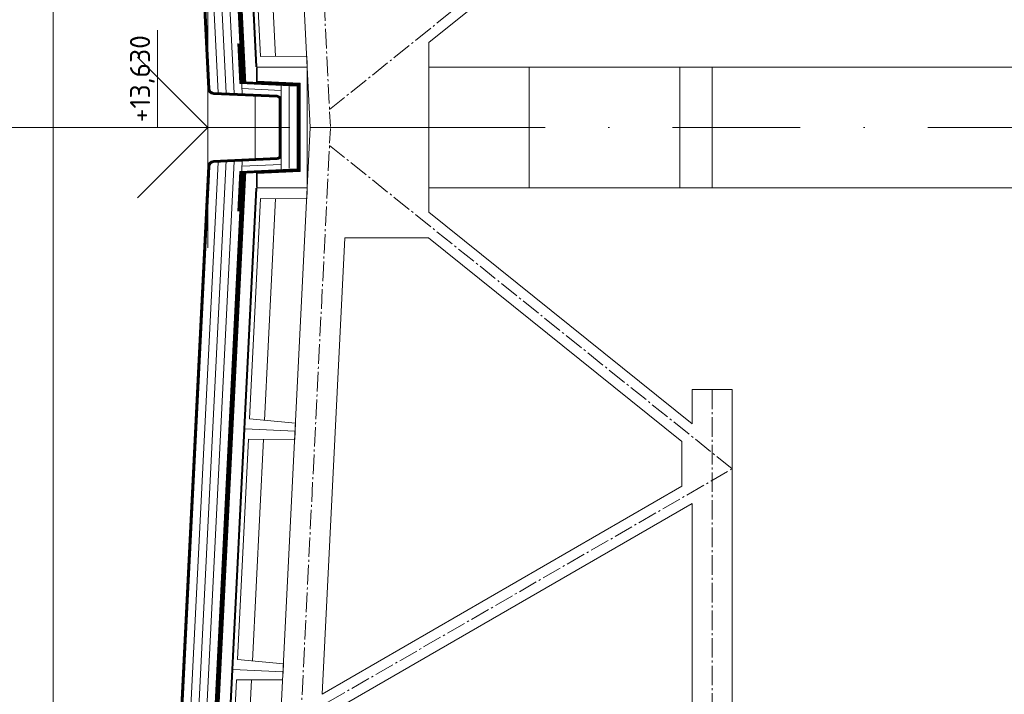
# Model space of a CAD drawing. Header units: millimetres. Extents: x -796345 to 3713765, y -2985421 to 2187451.
# Tile 167 of 256: x 204399 to 209299, y 60477 to 63837. Entities that reach past the tile are written whole.
import ezdxf
from ezdxf.enums import TextEntityAlignment as Align

# ---------------------------------------------------------------- set-up
doc = ezdxf.new("R2010")
doc.units = ezdxf.units.MM
doc.header["$PDMODE"] = 1
for name, pattern in [('AM_DIN_G_W050', [13.75, 9.75, -1.5, 1, -1.5]), ('CARKOVANA', [5, 3, -2]), ('CENTERX2', [101.6, 63.5, -12.7, 12.7, -12.7]), ('DASHDOT', [25.4, 12.7, -6.35, 0, -6.35])]:
    doc.linetypes.add(name, pattern=pattern)
doc.layers.get('Defpoints').update_dxf_attribs({"color": 8})
for name, color, linetype, lineweight in [('A99_N_kce-pohl', 1, 'Continuous', 9), ('A99_N_kce-rez-ten', 4, 'Continuous', 9), ('A99_N_koty-200', 5, 'Continuous', 5), ('A99_N_koty-200-vysk', 6, 'Continuous', 9), ('A99_N_koty-50-vysk', 160, 'Continuous', 9), ('A99_N_sraf', 252, 'Continuous', 0), ('A99_S_kce-pohl', 7, 'Continuous', 5), ('A99_S_kce-rez-sil', 7, 'Continuous', 15), ('A99_S_kce-rez-ten', 7, 'Continuous', 9), ('A99_S_osy', 1, 'CENTERX2', 5)]:
    doc.layers.add(name, color=color, linetype=linetype, lineweight=lineweight)
doc.layers.add('A99_N_leg', color=7, linetype='Continuous')
doc.styles.add('A99_kota', font='isocpeur.ttf', dxfattribs={"height": 2})
doc.linetypes.add('IZOLACE', pattern='A,0.00254,-2.54,[134,ltypeshp.shx,S=2.54,R=0,X=-2.54,Y=0],-5.08,[134,ltypeshp.shx,S=2.54,R=180,X=2.54,Y=0],-2.54', length=10.16254)
doc.dimstyles.new('A99_kota_200 new', dxfattribs={"dimscale": 200, "dimtxt": 2, "dimasz": 1.2, "dimexe": 0.5, "dimexo": 1.5, "dimgap": 0.3, "dimtad": 1, "dimdec": 0, "dimzin": 3, "dimdsep": 46, "dimtxsty": 'A99_kota', "dimblk": 'ARCHTICK', "dimcen": 2.5, "dimazin": 2, "dimtfac": 0.75, "dimtdec": 0, "dimtmove": 2, "dimatfit": 0, "dimfxl": 4, "dimfxlon": 1, "dimtolj": 1, "dimtzin": 0, "dimlwd": 5, "dimlwe": 5, "dimarcsym": 0})

# ---------------------------------------------------------------- blocks, each defined once
blk = doc.blocks.new('*U24')
at = {"color": 0, "linetype": 'ByBlock', "lineweight": -2}
blk.add_line((-3, 0), (7, 0), dxfattribs=at)
for points in [[(0, 0), (0, 5), (0, 5), (9.7, 5)], [(-1.75, 1.75), (0, 0), (1.75, 1.75)]]:
    blk.add_lwpolyline(points, dxfattribs=at)
at = {"color": 0, "linetype": 'ByBlock', "lineweight": -2, "style": 'A99_kota'}
for tag, p in [('VYSKA', (9.2, 7.75)), ('POPIS', (9.2, 4.5))]:
    blk.add_attdef(tag, text='', height=2, dxfattribs=at).set_placement(p, align=Align.TOP_RIGHT)
blk = doc.blocks.new('_ArchTick')
at = {"color": 0, "linetype": 'ByBlock', "const_width": 0.15}
blk.add_lwpolyline([(-0.5, -0.5), (0.5, 0.5)], dxfattribs=at)
blk = doc.blocks.new('*D3231')
at = {"layer": 'A99_N_koty-200', "color": 0, "linetype": 'Continuous', "lineweight": 5, "ltscale": 10, "transparency": 16777216}
for p, q in [((203538.9, 63464.9), (203538.9, 63704.9)), ((204338.9, 63464.9), (203438.9, 63464.9)), ((203538.9, 63135.1), (203538.9, 63464.9)), ((204338.9, 63135.1), (203438.9, 63135.1)), ((203538.9, 63135.1), (203538.9, 62895.1))]:
    blk.add_line(p, q, dxfattribs=at)
at = {"layer": 'Defpoints', "color": 0, "linetype": 'Continuous', "lineweight": 0, "ltscale": 10, "transparency": 16777216}
for p in [(203538.9, 63464.9), (205364.5, 63464.9), (205364.5, 63135.1)]:
    blk.add_point(p, dxfattribs=at)
at = {"layer": 'A99_N_koty-200', "color": 0, "linetype": 'Continuous', "lineweight": 5, "ltscale": 10, "transparency": 16777216, "xscale": 240, "yscale": 240, "zscale": 240}
for p, rotation in [((203538.9, 63464.9), 270), ((203538.9, 63135.1), 90)]:
    blk.add_blockref('_ArchTick', p, dxfattribs=dict(at, rotation=rotation))
at = {"layer": 'A99_N_koty-200', "color": 0, "linetype": 'Continuous', "lineweight": 0, "ltscale": 10, "transparency": 16777216, "insert": (203278.9, 63300), "char_height": 400, "attachment_point": 5, "rotation": 90, "style": 'A99_kota'}
blk.add_mtext('\\A1;330', dxfattribs=at)

msp = doc.modelspace()

# ---------------------------------------------------------------- linework, layer by layer
at = {"layer": 'A99_N_kce-pohl'}
msp.add_lwpolyline([(204564.8, 57220), (204564.8, 69370)], dxfattribs=at)
at = {"layer": 'A99_N_kce-pohl', "linetype": 'Continuous', "lineweight": 0}
msp.add_lwpolyline([(205718.9, 63518.5), (205790, 63515.2), (205520.3, 63527.8)], dxfattribs=at)
at = {"layer": 'A99_N_kce-rez-ten', "linetype": 'CARKOVANA', "lineweight": 0, "ltscale": 15, "const_width": 5}
for points in [[(205692.5, 63300), (205692.5, 63440.3, 0.400665), (205680.6, 63452.7), (205363.4, 63467.5, -0.386254), (205337.2, 63493.6), (205051.9, 69204.2), (204952.4, 69335.3), (204733.4, 69367.1), (204552.5, 69447.6), (204552.5, 69557.5)], [(205697.5, 63300), (205697.5, 63440.3, 0.400665), (205680.8, 63457.7), (205363.6, 63472.5, -0.386254), (205342.2, 63493.8), (205056.8, 69206), (204955.1, 69340), (204734.8, 69371.9), (204557.5, 69450.9), (204557.5, 69557.5)], [(205692.5, 63300), (205692.5, 63159.7, -0.400665), (205680.6, 63147.3), (205363.4, 63132.5, 0.386254), (205337.2, 63106.4), (205051.9, 57395.8), (204952.4, 57264.7), (204733.4, 57232.9), (204552.5, 57152.4), (204552.5, 57042.5)], [(205697.5, 63300), (205697.5, 63159.7, -0.400665), (205680.8, 63142.3), (205363.6, 63127.5, 0.386254), (205342.2, 63106.2), (205056.8, 57394), (204955.1, 57260), (204734.8, 57228.1), (204557.5, 57149.1), (204557.5, 57042.5)]]:
    msp.add_lwpolyline(points, format="xyb", dxfattribs=at)
at = {"layer": 'A99_N_kce-rez-ten', "linetype": 'Continuous', "lineweight": 0, "ltscale": 0.5}
for points in [[(205690, 63300), (205690, 63440.3, 0.400665), (205680.5, 63450.2), (205363.3, 63465, -0.386254), (205334.7, 63493.5), (205049.4, 69203.3), (204951, 69333), (204732.7, 69364.7), (204550, 69446), (204550, 69557.5)], [(205695, 63300), (205695, 63440.3, 0.400665), (205680.7, 63455.2), (205363.5, 63470, -0.386254), (205339.7, 63493.7), (205054.4, 69205.1), (204953.7, 69337.6), (204734.1, 69369.5), (204555, 69449.3), (204555, 69557.5)], [(205700, 63300), (205700, 63440.3, 0.400665), (205680.9, 63460.2), (205363.7, 63475, -0.386254), (205344.7, 63494), (205059.3, 69206.9), (204956.5, 69342.3), (204735.5, 69374.3), (204560, 69452.5), (204560, 69557.5)], [(205690, 63300), (205690, 63159.7, -0.400665), (205680.5, 63149.8), (205363.3, 63135, 0.386254), (205334.7, 63106.5), (205049.4, 57396.7), (204951, 57267), (204732.7, 57235.3), (204550, 57154), (204550, 57042.5)], [(205695, 63300), (205695, 63159.7, -0.400665), (205680.7, 63144.8), (205363.5, 63130, 0.386254), (205339.7, 63106.3), (205054.4, 57394.9), (204953.7, 57262.4), (204734.1, 57230.5), (204555, 57150.7), (204555, 57042.5)], [(205700, 63300), (205700, 63159.7, -0.400665), (205680.9, 63139.8), (205363.7, 63125, 0.386254), (205344.7, 63106), (205059.3, 57393.1), (204956.5, 57257.7), (204735.5, 57225.7), (204560, 57147.5), (204560, 57042.5)]]:
    msp.add_lwpolyline(points, format="xyb", dxfattribs=at)
at = {"layer": 'A99_N_kce-rez-ten', "lineweight": 0}
for points in [[(205425.9, 63472.1), (205133.9, 69316.5)], [(205426.4, 63137.9), (205133.9, 57283.5)]]:
    msp.add_lwpolyline(points, dxfattribs=at)
at = {"layer": 'A99_N_kce-rez-ten', "linetype": 'CARKOVANA', "lineweight": 0, "ltscale": 15, "const_width": 10}
for points in [[(205488.7, 63717.7), (205488.7, 63717.7), (205498.6, 63518.8)], [(205498.4, 63523.8), (205785, 63510.5), (205785, 63300)], [(205498.4, 63076.2), (205785, 63089.5), (205785, 63300)], [(205488.7, 62882.3), (205488.7, 62882.3), (205498.6, 63081.2)]]:
    msp.add_lwpolyline(points, dxfattribs=at)
at = {"layer": 'A99_N_kce-rez-ten', "linetype": 'Continuous', "lineweight": 0}
for points in [[(205483.7, 63717.5), (205493.6, 63519)], [(205493.6, 63519), (205780, 63505.7), (205780, 63300)], [(205570, 63455.4), (205570, 63144.6)], [(205493.6, 63081), (205780, 63094.3), (205780, 63300)], [(205523.2, 63072.4), (205790, 63084.8), (205790, 63300)], [(205483.7, 62882.5), (205493.6, 63081)], [(205718.9, 63081.5), (205790, 63084.8), (205520.3, 63072.2)], [(204555, 57042.5), (204555, 57150.7), (204734.1, 57230.5), (204953.7, 57262.4), (205054.4, 57394.9), (205337.7, 63066.4)], [(204560, 57042.5), (204560, 57147.5), (204735.5, 57225.7), (204956.5, 57257.7), (205059.3, 57393.1), (205342.7, 63066.1)]]:
    msp.add_lwpolyline(points, dxfattribs=at)
at = {"layer": 'A99_N_kce-rez-ten', "linetype": 'Continuous', "lineweight": 0, "ltscale": 0.5}
for points in [[(205503.7, 63518.2), (205506.7, 63458)], [(205700, 63510), (205700, 63090)], [(205503.7, 63081.8), (205506.7, 63142)]]:
    msp.add_lwpolyline(points, dxfattribs=at)
at = {"layer": 'A99_N_leg', "linetype": 'Continuous', "lineweight": 9}
msp.add_lwpolyline([(205829.3, 62985), (205829.3, 63614.6)], dxfattribs=at)
at = {"layer": 'A99_N_sraf', "color": 1, "linetype": 'IZOLACE', "ltscale": 3.8}
for points in [[(205386.4, 63473.9), (205093.6, 69322.4)], [(205466, 63470.2), (205174.2, 69310.7)], [(205740, 63095), (205740, 63507.5)], [(205385.7, 63126), (205093.6, 57277.6)], [(205466, 63129.8), (205174.2, 57289.3)]]:
    msp.add_lwpolyline(points, dxfattribs=at)
at = {"layer": 'A99_N_sraf', "color": 1, "linetype": 'IZOLACE', "ltscale": 2}
for points in [[(205504.9, 63493.4), (205700, 63484.4)], [(205504.9, 63106.6), (205700, 63115.6)]]:
    msp.add_lwpolyline(points, dxfattribs=at)
at = {"layer": 'A99_S_kce-pohl', "lineweight": 0}
msp.add_line((206435, 63220), (206435, 63722.4), dxfattribs=at)
at = {"layer": 'A99_S_kce-pohl'}
for p, q in [((211185, 63600), (206465.5, 63600)), ((211185, 63000), (206465.5, 63000))]:
    msp.add_line(p, q, dxfattribs=at)
at = {"layer": 'A99_S_kce-pohl', "lineweight": 5}
for p, q in [((207745, 61994.7), (207945, 61994.7)), ((207745, 61824.9), (207745, 61994.7))]:
    msp.add_line(p, q, dxfattribs=at)
for points in [[(205395, 72300), (205845, 63300)], [(207745, 64775.1), (206435, 63722.4)], [(206435, 63300), (206435, 63722.4)], [(205395, 54300), (205845, 63300)], [(206435, 63300), (206435, 62877.6)], [(207745, 61824.9), (206435, 62877.6)], [(205904.2, 60478.6), (206017.7, 62750)], [(206434.1, 62750), (206017.7, 62750)], [(207695, 61736.8), (206434.1, 62750)], [(207945, 54300), (207945, 61994.7)], [(207695, 61513.3), (207695, 61736.8)], [(205904.2, 60478.6), (207695, 61513.3)], [(205949.8, 60389.5), (207745, 61426.7)], [(207745, 58993.4), (207745, 61426.7)]]:
    msp.add_lwpolyline(points, dxfattribs=at)
at = {"layer": 'A99_S_kce-pohl', "color": 253, "linetype": 'AM_DIN_G_W050', "lineweight": 0, "ltscale": 10}
for points in [[(205494.9, 72305), (205944.9, 63305)], [(207945, 65000), (205940.7, 63389.3)], [(205494.9, 54295), (205944.9, 63295)], [(207945, 61600), (205940.7, 63210.7)], [(207845, 61994.7), (207845, 61994.7), (207845, 54300)], [(205545, 57300), (207945, 58800), (205695, 60300), (207945, 61600)]]:
    msp.add_lwpolyline(points, dxfattribs=at)
at = {"layer": 'A99_S_kce-pohl'}
msp.add_lwpolyline([(206435, 63300), (205845, 63300)], dxfattribs=at)
at = {"layer": 'A99_S_kce-rez-sil', "lineweight": 13}
for points in [[(205829.3, 63614.6), (205827.3, 63654.6), (205597.1, 63653.1), (205542.2, 64751.7), (205771.4, 64773.2), (205769.4, 64813.1), (205769.4, 64813.1)], [(205829.3, 62985.4), (205827.3, 62945.4), (205597.1, 62946.9), (205542.2, 61848.3), (205771.4, 61826.8), (205769.4, 61786.9), (205769.4, 61786.9)], [(205709.5, 60588.4), (205711.5, 60628.3), (205482.3, 60649.8), (205537.2, 61748.4), (205767.4, 61746.9), (205769.4, 61786.9), (205769.4, 61786.9)], [(205709.5, 60588.4), (205707.5, 60548.4), (205477.3, 60549.9), (205422.4, 59451.3), (205651.6, 59429.8), (205649.6, 59389.9), (205649.6, 59389.9)]]:
    msp.add_lwpolyline(points, dxfattribs=at)
at = {"layer": 'A99_S_kce-rez-sil', "lineweight": 20}
for points in [[(206935, 63600), (206935, 63000), (206435, 63000), (206435, 63600)], [(207685, 63600), (207685, 63000), (207845, 63000), (207845, 63600)]]:
    msp.add_lwpolyline(points, close=True, dxfattribs=at)
at = {"layer": 'A99_S_kce-rez-ten', "lineweight": 0}
msp.add_line((206138, 63300), (206435, 63300), dxfattribs=at)
at = {"layer": 'A99_S_kce-rez-ten', "linetype": 'CARKOVANA', "lineweight": 0, "ltscale": 15}
for points, const_width in [([(205513.7, 63518.7), (205220.1, 69395), (204730, 69466.2)], 20), ([(205577.1, 63602), (205287.6, 69394.8)], 5), ([(205577.5, 63600), (205577.5, 63527.6), (205792.5, 63517.6), (205792.5, 63300)], 5), ([(205577.5, 63000), (205577.5, 63072.4), (205792.5, 63082.4), (205792.5, 63300)], 5), ([(205513.7, 63081.3), (205220.1, 57204.3), (204730, 57133.8)], 20), ([(205577.1, 62998), (205287.6, 57205.2)], 5)]:
    msp.add_lwpolyline(points, dxfattribs=dict(at, const_width=const_width))
at = {"layer": 'A99_S_kce-rez-ten', "lineweight": 0}
for points in [[(205579.6, 63602.1), (205290.2, 69394.9), (204723.9, 69477)], [(205523.6, 63519.2), (205229.7, 69403.7), (204730, 69476.2)], [(205503.7, 63518.2), (205210.5, 69386.2), (204730, 69456)], [(205574.6, 63601.9), (205285.1, 69396.4)], [(206435, 63300), (205845, 63300)], [(205503.7, 63081.8), (205210.5, 57213.8), (204730, 57144)], [(205523.6, 63080.8), (205229.7, 57196.3), (204730, 57123.8)], [(205579.6, 62997.9), (205290.2, 57205.1), (204723.9, 57123)], [(205574.6, 62998.1), (205285.1, 57203.6)]]:
    msp.add_lwpolyline(points, dxfattribs=at)
at = {"layer": 'A99_S_kce-rez-ten', "lineweight": 5}
for points in [[(205672.1, 63653.6), (205616.9, 64758.7)], [(205616.9, 61841.3), (205672.1, 62946.4)], [(205612.3, 61747.9), (205557, 60642.8)], [(205552.4, 60549.4), (205497.2, 59444.3)]]:
    msp.add_lwpolyline(points, dxfattribs=at)
at = {"layer": 'A99_S_kce-rez-ten', "lineweight": 0}
for points in [[(205580, 63600), (205830, 63600), (205830, 63000), (205580, 63000), (205580, 63070), (205795, 63080), (205795, 63520), (205580, 63530)], [(205769.4, 61786.9), (205519.7, 61799.4), (205459.8, 60600.9), (205709.5, 60588.4), (205711.5, 60628.3), (205482.3, 60649.8), (205537.2, 61748.4), (205767.4, 61746.9)], [(205709.5, 60588.4), (205459.8, 60600.9), (205400, 59402.4), (205649.6, 59389.9), (205651.6, 59429.8), (205422.4, 59451.3), (205477.3, 60549.9), (205707.5, 60548.4)]]:
    msp.add_lwpolyline(points, close=True, dxfattribs=at)
at = {"layer": 'A99_S_osy', "linetype": 'DASHDOT', "lineweight": 5, "ltscale": 50}
msp.add_lwpolyline([(222254.8, 63300), (202234.8, 63300)], dxfattribs=at)

# ---------------------------------------------------------------- block references
at = {"layer": 'A99_N_koty-200-vysk', "lineweight": 5, "xscale": 200, "yscale": 200, "zscale": 200, "rotation": 90.00000000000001}
msp.add_blockref('*U24', (205335, 63300), dxfattribs=at).add_auto_attribs({'VYSKA': '+13,630'})
at = {"layer": 'A99_N_koty-50-vysk', "lineweight": 5, "xscale": 50, "yscale": 50, "zscale": 50, "rotation": 90.00000000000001}
msp.add_blockref('*U24', (205335, 63300), dxfattribs=at).add_auto_attribs({'VYSKA': '+13,630'})

# ---------------------------------------------------------------- dimensions: what is measured, and where the dimension line sits
at = {"layer": 'A99_N_koty-200', "linetype": 'Continuous', "lineweight": 0, "ltscale": 10}
dim = msp.add_linear_dim(base=(203538.9, 63464.9), p1=(205364.5, 63135.1), p2=(205364.5, 63464.9), angle=90, dimstyle='A99_kota_200 new', override={"dimscale": 0, "dimtix": 1, "dimtofl": 1, "dimtmove": 2, "dimatfit": 0}, dxfattribs=at)
dim.commit()
dim.dimension.update_dxf_attribs({"geometry": '*D3231', "text_midpoint": (203278.9, 63300)})

doc.saveas('drawing.dxf')
